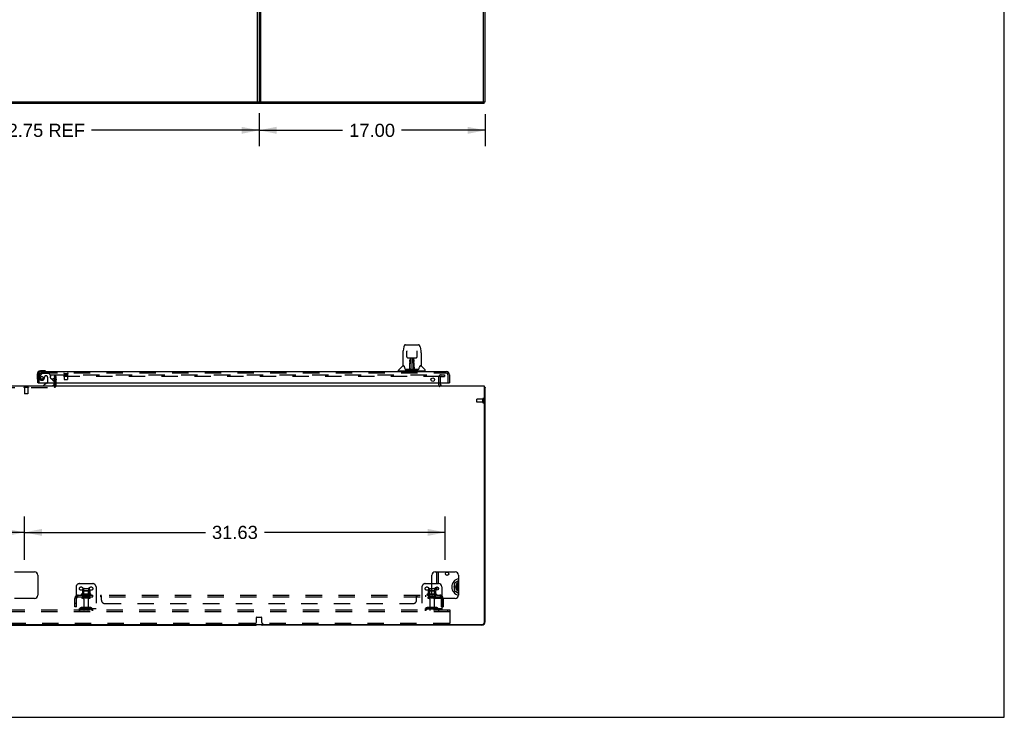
# Model space of a CAD drawing. Header units: inches. Extents: x 0 to 224, y 0 to 145.
# Tile 11 of 13: x 150 to 224, y 0 to 52. Entities that reach past the tile are written whole.
import ezdxf

# ---------------------------------------------------------------- set-up
doc = ezdxf.new("R2010")
doc.units = ezdxf.units.IN
doc.header["$LTSCALE"] = 12.302632
doc.header["$MEASUREMENT"] = 0
doc.linetypes.add('HIDDEN', pattern=[0.2, 0.1, -0.1])
doc.layers.get('0').update_dxf_attribs({"linetype": 'CONTINUOUS'})
for name, color, linetype in [('DEFAULT_2', 8, 'HIDDEN'), ('DIMENSIONS', 7, 'CONTINUOUS'), ('MAIN_DOOR_ASSEMBLY', 7, 'CONTINUOUS'), ('SUBPANELS', 7, 'CONTINUOUS')]:
    doc.layers.add(name, color=color, linetype=linetype)
doc.styles.get("Standard").update_dxf_attribs({"font": 'arial.ttf'})
doc.dimstyles.new('DIMSTYLE_1', dxfattribs={"dimtxt": 0.986842, "dimasz": 1.315789, "dimexe": 0.09, "dimexo": 0.07, "dimgap": 0.0375, "dimtad": 0, "dimtih": 1, "dimtoh": 1, "dimzin": 4, "dimdsep": 46, "dimtxsty": 'Standard', "dimblk": '_FILLED', "dimblk1": '_FILLED', "dimblk2": '_FILLED', "dimcen": 0.09, "dimadec": 3, "dimazin": 1, "dimtfac": 1, "dimtdec": 3, "dimtofl": 0, "dimtmove": 0, "dimatfit": 3, "dimldrblk": '_FILLED', "dimfxl": 0, "dimtolj": 1, "dimtzin": 4, "dimarcsym": 0})

# ---------------------------------------------------------------- blocks, each defined once
blk = doc.blocks.new('_FILLED')
at = {"color": 0, "linetype": 'ByBlock'}
blk.add_solid([(0, 0), (-1, 0.2), (-1, -0.2)], dxfattribs=at)
blk = doc.blocks.new('*D10')
at = {"layer": 'DIMENSIONS', "color": 2, "linetype": 'Continuous'}
for p, q in [((180.653, 55.922), (180.653, 63.711)), ((180.653, 62.527), (177.921, 62.527)), ((184.528, 62.527), (187.16, 62.527))]:
    blk.add_line(p, q, dxfattribs=at)
at = {"layer": 'DIMENSIONS', "color": 2, "linetype": 'Continuous', "xscale": 1.3157894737, "yscale": 1.3157894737, "zscale": 1.3157894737}
blk.add_blockref('_FILLED', (180.653, 62.527), dxfattribs=at)
at = {"layer": 'DIMENSIONS', "color": 2, "linetype": 'Continuous', "xscale": 1.3157894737, "yscale": 1.3157894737, "zscale": 1.3157894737, "rotation": 180}
blk.add_blockref('_FILLED', (184.528, 62.527), dxfattribs=at)
at = {"layer": 'DIMENSIONS', "color": 2, "linetype": 'Continuous', "insert": (177.427, 63.02), "char_height": 0.9868, "width": 2.68172, "attachment_point": 3, "line_spacing_factor": 0.9}
blk.add_mtext('3.88\\PI.D.', dxfattribs=at)
blk = doc.blocks.new('*D13')
at = {"layer": 'DIMENSIONS', "color": 2, "linetype": 'Continuous'}
for p, q in [((167.653, 45.393), (167.653, 42.93)), ((184.653, 45.33), (184.653, 42.93)), ((167.653, 44.115), (173.936, 44.115)), ((184.653, 44.115), (178.371, 44.115))]:
    blk.add_line(p, q, dxfattribs=at)
at = {"layer": 'DIMENSIONS', "color": 2, "linetype": 'Continuous', "xscale": 1.3157894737, "yscale": 1.3157894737, "zscale": 1.3157894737, "rotation": 180}
blk.add_blockref('_FILLED', (167.653, 44.115), dxfattribs=at)
at = {"layer": 'DIMENSIONS', "color": 2, "linetype": 'Continuous', "xscale": 1.3157894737, "yscale": 1.3157894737, "zscale": 1.3157894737}
blk.add_blockref('_FILLED', (184.653, 44.115), dxfattribs=at)
at = {"layer": 'DIMENSIONS', "color": 2, "linetype": 'Continuous', "insert": (176.153, 44.608), "char_height": 0.9868, "width": 3.44844, "attachment_point": 2, "line_spacing_factor": 0.9}
blk.add_mtext('17.00', dxfattribs=at)
blk = doc.blocks.new('*D14')
at = {"layer": 'DIMENSIONS', "color": 2, "linetype": 'Continuous'}
for p, q in [((134.903, 45.393), (134.903, 42.93)), ((167.653, 45.393), (167.653, 42.93)), ((134.903, 44.115), (147.494, 44.115)), ((167.653, 44.115), (155.063, 44.115))]:
    blk.add_line(p, q, dxfattribs=at)
at = {"layer": 'DIMENSIONS', "color": 2, "linetype": 'Continuous', "xscale": 1.3157894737, "yscale": 1.3157894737, "zscale": 1.3157894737, "rotation": 180}
blk.add_blockref('_FILLED', (134.903, 44.115), dxfattribs=at)
at = {"layer": 'DIMENSIONS', "color": 2, "linetype": 'Continuous', "xscale": 1.3157894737, "yscale": 1.3157894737, "zscale": 1.3157894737}
blk.add_blockref('_FILLED', (167.653, 44.115), dxfattribs=at)
at = {"layer": 'DIMENSIONS', "color": 2, "linetype": 'Continuous', "insert": (151.278, 44.608), "char_height": 0.9868, "width": 6.58139, "attachment_point": 2, "line_spacing_factor": 0.9}
blk.add_mtext('32.75 REF', dxfattribs=at)
blk = doc.blocks.new('*D22')
at = {"layer": 'DIMENSIONS', "color": 2, "linetype": 'Continuous'}
for p, q in [((119.778, 11.844), (119.778, 15.08)), ((150.028, 11.844), (150.028, 15.08)), ((119.778, 13.896), (132.686, 13.896)), ((150.028, 13.896), (137.121, 13.896))]:
    blk.add_line(p, q, dxfattribs=at)
at = {"layer": 'DIMENSIONS', "color": 2, "linetype": 'Continuous', "xscale": 1.3157894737, "yscale": 1.3157894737, "zscale": 1.3157894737, "rotation": 180}
blk.add_blockref('_FILLED', (119.778, 13.896), dxfattribs=at)
at = {"layer": 'DIMENSIONS', "color": 2, "linetype": 'Continuous', "xscale": 1.3157894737, "yscale": 1.3157894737, "zscale": 1.3157894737}
blk.add_blockref('_FILLED', (150.028, 13.896), dxfattribs=at)
at = {"layer": 'DIMENSIONS', "color": 2, "linetype": 'Continuous', "insert": (134.903, 14.39), "char_height": 0.9868, "width": 3.44844, "attachment_point": 2, "line_spacing_factor": 0.9}
blk.add_mtext('30.25', dxfattribs=at)
blk = doc.blocks.new('*D23')
at = {"layer": 'DIMENSIONS', "color": 2, "linetype": 'Continuous'}
for p, q in [((150.028, 11.844), (150.028, 15.08)), ((181.653, 11.844), (181.653, 15.08)), ((150.028, 13.896), (163.623, 13.896)), ((181.653, 13.896), (168.059, 13.896))]:
    blk.add_line(p, q, dxfattribs=at)
at = {"layer": 'DIMENSIONS', "color": 2, "linetype": 'Continuous', "xscale": 1.3157894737, "yscale": 1.3157894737, "zscale": 1.3157894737, "rotation": 180}
blk.add_blockref('_FILLED', (150.028, 13.896), dxfattribs=at)
at = {"layer": 'DIMENSIONS', "color": 2, "linetype": 'Continuous', "xscale": 1.3157894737, "yscale": 1.3157894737, "zscale": 1.3157894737}
blk.add_blockref('_FILLED', (181.653, 13.896), dxfattribs=at)
at = {"layer": 'DIMENSIONS', "color": 2, "linetype": 'Continuous', "insert": (165.841, 14.39), "char_height": 0.9868, "width": 3.44844, "attachment_point": 2, "line_spacing_factor": 0.9}
blk.add_mtext('31.63', dxfattribs=at)

msp = doc.modelspace()

# ---------------------------------------------------------------- hatches: boundary and pattern name
at = {"linetype": 'Continuous'}
h = msp.add_hatch(dxfattribs=at)
h.set_pattern_fill('DEFAULT__3', color=2, scale=179001.843809, angle=245, style=0, pattern_type=0)
h.set_pattern_definition([(245, (0, 0), (162230, -75650), [])])
edge = h.paths.add_edge_path()
edge.add_line((184.528, 46.251), (184.528, 118.001))
edge.add_line((184.653, 118.001), (184.528, 118.001))
edge.add_line((184.653, 46.251), (184.653, 118.001))
edge.add_line((184.653, 46.251), (184.528, 46.251))
h = msp.add_hatch(dxfattribs=at)
h.set_pattern_fill('DEFAULT__1', color=2, scale=838700.086663, angle=5, style=0, pattern_type=0)
h.set_pattern_definition([(5, (0, 0), (-73100, 835500), [])])
edge = h.paths.add_edge_path()
edge.add_line((184.591, 46.251), (85.216, 46.251))
edge.add_line((184.591, 46.126), (184.591, 46.251))
edge.add_line((184.591, 46.126), (85.216, 46.126))
edge.add_line((85.216, 46.126), (85.216, 46.251))

# ---------------------------------------------------------------- linework, layer by layer
at = {"color": 7, "linetype": 'Continuous'}
for p, q in [((223.684, 0), (223.684, 144.737)), ((184.528, 46.251), (184.528, 118.001)), ((184.653, 46.251), (184.653, 118.001)), ((167.653, 53.876), (167.653, 46.251)), ((167.778, 46.251), (167.778, 53.876)), ((85.153, 46.251), (184.653, 46.251)), ((184.591, 46.126), (85.216, 46.126)), ((184.591, 46.126), (184.591, 46.251)), ((85.216, 24.923), (184.591, 24.923)), ((181.278, 25.127), (181.278, 25.048)), ((184.591, 24.923), (184.591, 7.11)), ((184.653, 24.798), (184.591, 24.798)), ((184.653, 7.173), (184.653, 24.798)), ((149.278, 10.923), (150.778, 10.923)), ((151.028, 10.673), (151.028, 9.173)), ((180.653, 9.173), (180.653, 10.673)), ((180.903, 10.923), (182.403, 10.923)), ((181.132, 10.923), (181.132, 10.048)), ((182.653, 10.673), (182.653, 9.173)), ((180.653, 10.048), (181.153, 10.048)), ((181.132, 9.747), (181.132, 9.599)), ((181.403, 9.798), (181.403, 8.923)), ((182.653, 10.26), (182.315, 10.064)), ((182.352, 10.043), (182.315, 10.064)), ((182.315, 10.064), (182.315, 9.529)), ((182.491, 9.903), (182.484, 9.903)), ((182.484, 9.693), (182.491, 9.693)), ((150.778, 8.923), (149.278, 8.923)), ((182.403, 8.923), (180.903, 8.923)), ((182.352, 9.55), (182.315, 9.529)), ((182.315, 9.529), (182.653, 9.334)), ((85.278, 6.985), (184.466, 6.985)), ((135.153, 6.923), (167.403, 6.923)), ((184.403, 6.923), (167.903, 6.923)), ((0, 0), (223.684, 0))]:
    msp.add_line(p, q, dxfattribs=at)
at = {"color": 3, "linetype": 'Continuous'}
for p, q in [((167.528, 46.251), (167.528, 53.876)), ((181.028, 10.048), (181.028, 10.923)), ((181.028, 9.545), (181.028, 9.801))]:
    msp.add_line(p, q, dxfattribs=at)
at = {"color": 7, "linetype": 'Continuous'}
for points in [[(184.593, 24.836), (184.595, 24.834), (184.597, 24.832), (184.6, 24.83), (184.603, 24.828), (184.607, 24.826), (184.61, 24.824), (184.614, 24.823), (184.618, 24.821), (184.622, 24.82)], [(184.622, 24.82), (184.629, 24.817), (184.633, 24.816), (184.636, 24.815), (184.639, 24.813), (184.642, 24.812), (184.644, 24.811), (184.646, 24.809), (184.648, 24.808), (184.65, 24.806), (184.651, 24.805), (184.652, 24.803), (184.653, 24.801), (184.653, 24.8), (184.653, 24.798)]]:
    msp.add_lwpolyline(points, dxfattribs=at)
for centre, radius in [((181.789, 10.787), 0.125), ((181.028, 9.673), 0.128)]:
    msp.add_circle(centre, radius, dxfattribs=at)
for centre, radius, start, end in [((181.403, 25.048), 0.125, 180, 270), ((184.403, 24.673), 0.25, 40.76087, 41.39316), ((150.778, 10.673), 0.25, 0, 90), ((180.903, 10.673), 0.25, 90, 180), ((182.778, 9.798), 0.633, 101.39419, 258.60581), ((182.403, 10.673), 0.25, 0, 90), ((181.153, 9.798), 0.25, 0, 90), ((182.778, 9.798), 0.474, 167.94325, 192.05675), ((182.778, 9.798), 0.353, 110.77749, 249.22254), ((182.778, 9.798), 0.474, 107.34242, 132.65758), ((182.778, 9.798), 0.313, 113.57244, 246.42746), ((182.778, 9.798), 0.3, 114.62485, 245.37515), ((182.491, 9.913), 0.01, 270, 338.22469), ((182.491, 9.683), 0.01, 25.56557, 90), ((182.778, 9.798), 0.231, 122.7648, 237.2352), ((150.778, 9.173), 0.25, 270, 360), ((180.903, 9.173), 0.25, 180, 270), ((181.789, 8.808), 0.125, 66.54302, 113.45698), ((182.403, 9.173), 0.25, 270, 360), ((182.778, 9.798), 0.474, 228.57513, 251.42487), ((167.403, 7.173), 0.25, 270, 311.40456), ((167.903, 7.173), 0.25, 228.59541, 270), ((184.403, 7.173), 0.25, 270, 360), ((184.466, 7.11), 0.125, 270, 360)]:
    msp.add_arc(centre, radius, start, end, dxfattribs=at)
at = {"layer": 'DEFAULT_2', "color": 8, "linetype": 'HIDDEN'}
for p, q in [((151.028, 46.251), (151.028, 46.126)), ((180.653, 46.251), (180.653, 46.126)), ((182.653, 46.251), (182.653, 46.126)), ((151.966, 25.735), (181.247, 25.735)), ((151.966, 25.735), (151.966, 25.61)), ((181.247, 25.61), (151.966, 25.61)), ((152.299, 24.952), (152.299, 25.56)), ((152.403, 24.952), (152.403, 25.56)), ((181.153, 25.548), (181.153, 25.048)), ((181.275, 25.735), (181.591, 25.735)), ((181.275, 25.61), (181.591, 25.61)), ((181.278, 25.548), (181.278, 25.127)), ((181.591, 25.735), (181.591, 25.61)), ((148.057, 24.902), (152.249, 24.902)), ((148.057, 24.798), (152.249, 24.798)), ((150.322, 24.802), (149.985, 24.802)), ((149.985, 24.802), (149.985, 24.784)), ((150.322, 24.784), (149.985, 24.784)), ((150.029, 24.784), (150.029, 24.312)), ((150.277, 24.784), (150.277, 24.312)), ((150.322, 24.802), (150.322, 24.784)), ((150.277, 24.312), (150.029, 24.312)), ((150.039, 24.302), (150.029, 24.312)), ((150.267, 24.302), (150.039, 24.302)), ((150.267, 24.302), (150.277, 24.312)), ((184.028, 23.684), (184.028, 23.912)), ((184.485, 23.922), (184.038, 23.922)), ((184.485, 23.656), (184.485, 23.94)), ((184.528, 23.656), (184.528, 23.94)), ((184.485, 23.674), (184.038, 23.674)), ((153.903, 9.798), (153.903, 8.048)), ((154.153, 10.048), (155.153, 10.048)), ((154.47, 9.643), (154.47, 9.048)), ((154.5, 9.673), (154.806, 9.673)), ((154.836, 9.643), (154.836, 9.048)), ((155.403, 9.798), (155.403, 8.048)), ((179.903, 9.798), (179.903, 8.048)), ((180.153, 10.048), (180.653, 10.048)), ((180.47, 9.643), (180.47, 9.048)), ((180.5, 9.673), (180.806, 9.673)), ((180.836, 9.643), (180.836, 9.048)), ((155.009, 9.243), (154.298, 9.243)), ((154.988, 9.173), (154.319, 9.173)), ((154.376, 9.498), (154.376, 9.271)), ((154.918, 9.048), (154.389, 9.048)), ((154.918, 8.942), (154.389, 8.942)), ((154.909, 9.509), (154.398, 9.509)), ((154.47, 9.489), (154.45, 9.509)), ((154.47, 9.193), (154.45, 9.173)), ((154.837, 9.489), (154.47, 9.489)), ((154.47, 9.193), (154.47, 9.489)), ((154.837, 9.193), (154.47, 9.193)), ((154.837, 9.489), (154.857, 9.509)), ((154.837, 9.193), (154.837, 9.489)), ((154.837, 9.193), (154.857, 9.173)), ((154.931, 9.498), (154.931, 9.271)), ((181.009, 9.243), (180.298, 9.243)), ((180.988, 9.173), (180.319, 9.173)), ((180.376, 9.498), (180.376, 9.271)), ((180.918, 9.048), (180.389, 9.048)), ((180.918, 8.942), (180.389, 8.942)), ((180.909, 9.509), (180.398, 9.509)), ((180.47, 9.489), (180.45, 9.509)), ((180.47, 9.193), (180.45, 9.173)), ((180.837, 9.489), (180.47, 9.489)), ((180.47, 9.193), (180.47, 9.489)), ((180.837, 9.193), (180.47, 9.193)), ((180.837, 9.489), (180.857, 9.509)), ((180.837, 9.193), (180.837, 9.489)), ((180.837, 9.193), (180.857, 9.173)), ((180.931, 9.498), (180.931, 9.271)), ((181.403, 8.923), (181.403, 8.048)), ((155.403, 8.152), (153.903, 8.152)), ((154.246, 8.22), (154.178, 8.171)), ((154.994, 8.242), (154.313, 8.242)), ((154.478, 8.242), (154.478, 8.138)), ((154.487, 8.879), (154.487, 8.078)), ((154.819, 8.879), (154.819, 8.078)), ((154.828, 8.242), (154.828, 8.138)), ((155.061, 8.22), (155.128, 8.171)), ((181.403, 8.152), (179.903, 8.152)), ((180.246, 8.22), (180.178, 8.171)), ((180.994, 8.242), (180.313, 8.242)), ((180.478, 8.242), (180.478, 8.138)), ((180.487, 8.879), (180.487, 8.078)), ((180.819, 8.879), (180.819, 8.078)), ((180.828, 8.242), (180.828, 8.138)), ((181.061, 8.22), (181.128, 8.171)), ((182.028, 8.048), (86.903, 8.048)), ((182.028, 7.923), (86.903, 7.923)), ((154.307, 8.136), (154.239, 8.087)), ((154.994, 8.138), (154.313, 8.138)), ((155, 8.136), (155.068, 8.087)), ((167.466, 7.173), (167.466, 7.504)), ((167.486, 7.524), (167.821, 7.524)), ((167.841, 7.504), (167.841, 7.173)), ((180.307, 8.136), (180.239, 8.087)), ((180.994, 8.138), (180.313, 8.138)), ((181, 8.136), (181.068, 8.087)), ((181.858, 7.923), (181.858, 8.048)), ((182.028, 7.923), (182.028, 8.048)), ((182.028, 7.11), (182.028, 7.923)), ((167.341, 7.048), (135.216, 7.048)), ((181.966, 7.048), (167.966, 7.048))]:
    msp.add_line(p, q, dxfattribs=at)
for centre in [(154.278, 9.673), (155.028, 9.673), (180.278, 9.673)]:
    msp.add_circle(centre, 0.128, dxfattribs=at)
for centre, radius, start, end in [((152.249, 25.56), 0.154, 0, 90), ((152.249, 25.56), 0.05, 0, 90), ((181.341, 25.548), 0.188, 90, 180), ((181.341, 25.548), 0.0625, 90, 180), ((152.249, 24.952), 0.154, 270, 360), ((152.249, 24.952), 0.05, 270, 360), ((181.403, 25.048), 0.25, 180, 229.23913), ((184.038, 23.912), 0.01, 90, 180), ((184.507, 23.94), 0.0215, 360, 180), ((184.038, 23.684), 0.01, 180, 270), ((184.507, 23.656), 0.0215, 180, 0), ((154.153, 9.798), 0.25, 90, 180), ((154.5, 9.643), 0.03, 89.99999, 180), ((154.806, 9.643), 0.03, 0, 90.00001), ((155.153, 9.798), 0.25, 0, 90), ((180.153, 9.798), 0.25, 90, 180), ((180.5, 9.643), 0.03, 89.99999, 180), ((180.806, 9.643), 0.03, 0, 90.00001), ((154.319, 9.211), 0.0384, 124.44966, 270), ((154.653, 8.643), 0.698, 113.96793, 120.66313), ((154.389, 8.995), 0.053, 90, 270), ((154.366, 9.289), 0.01, 293.96793, 360), ((154.386, 9.498), 0.01, 95.19383, 180), ((154.398, 9.368), 0.141, 90, 95.20805), ((154.425, 8.879), 0.0625, 0, 90), ((154.882, 8.879), 0.0625, 90, 180), ((154.909, 9.368), 0.141, 84.79195, 90), ((154.918, 8.995), 0.053, 270, 90), ((154.921, 9.498), 0.01, 0, 84.80617), ((154.941, 9.289), 0.01, 180, 246.03207), ((154.653, 8.643), 0.698, 59.33687, 66.03207), ((154.988, 9.211), 0.0384, 270, 55.55034), ((180.319, 9.211), 0.0384, 124.44966, 270), ((180.653, 8.643), 0.698, 113.96793, 120.66313), ((180.389, 8.995), 0.053, 90, 270), ((180.366, 9.289), 0.01, 293.96793, 360), ((180.386, 9.498), 0.01, 95.19383, 180), ((180.398, 9.368), 0.141, 90, 95.20805), ((180.425, 8.879), 0.0625, 0, 90), ((180.882, 8.879), 0.0625, 90, 180), ((180.909, 9.368), 0.141, 84.79195, 90), ((180.918, 8.995), 0.053, 270, 90), ((180.921, 9.498), 0.01, 0, 84.80617), ((180.941, 9.289), 0.01, 180, 246.03207), ((180.653, 8.643), 0.698, 59.33687, 66.03207), ((180.988, 9.211), 0.0384, 270, 55.55034), ((154.118, 8.256), 0.104, 270, 305.75389), ((154.313, 8.128), 0.114, 90, 125.75389), ((154.994, 8.128), 0.114, 54.24611, 90), ((155.189, 8.256), 0.104, 234.24611, 270), ((180.118, 8.256), 0.104, 270, 305.75389), ((180.313, 8.128), 0.114, 90, 125.75389), ((180.994, 8.128), 0.114, 54.24611, 90), ((181.189, 8.256), 0.104, 234.24611, 270), ((154.118, 8.256), 0.208, 270, 305.75389), ((154.313, 8.128), 0.01, 90, 125.75389), ((154.517, 8.078), 0.03, 180, 270), ((154.789, 8.078), 0.03, 270, 360), ((154.994, 8.128), 0.01, 54.24611, 90), ((155.189, 8.256), 0.208, 234.24611, 270), ((167.486, 7.504), 0.02, 90, 180), ((167.821, 7.504), 0.02, 0, 90), ((180.118, 8.256), 0.208, 270, 305.75389), ((180.313, 8.128), 0.01, 90, 125.75389), ((180.517, 8.078), 0.03, 180, 270), ((180.789, 8.078), 0.03, 270, 360), ((180.994, 8.128), 0.01, 54.24611, 90), ((181.189, 8.256), 0.208, 234.24611, 270), ((167.341, 7.173), 0.125, 270, 360), ((167.966, 7.173), 0.125, 180, 270), ((181.966, 7.11), 0.0625, 270, 360)]:
    msp.add_arc(centre, radius, start, end, dxfattribs=at)
at = {"layer": 'MAIN_DOOR_ASSEMBLY', "color": 7, "linetype": 'Continuous'}
for p, q in [((178.464, 27.393), (178.464, 26.43)), ((178.464, 27.393), (178.464, 27.393)), ((178.545, 27.842), (178.48, 27.537)), ((178.669, 27.997), (179.638, 27.997)), ((178.765, 27.532), (178.766, 27.528)), ((178.766, 27.528), (178.766, 27.524)), ((178.766, 27.524), (178.766, 27.518)), ((178.766, 27.518), (178.766, 27.508)), ((178.773, 27.09), (178.766, 27.508)), ((179.533, 27.09), (179.541, 27.509)), ((179.541, 27.519), (179.541, 27.524)), ((179.541, 27.509), (179.541, 27.519)), ((179.762, 27.842), (179.827, 27.537)), ((179.842, 27.393), (179.842, 26.43)), ((178.854, 27.012), (178.914, 27.012)), ((178.955, 27.013), (179.352, 27.013)), ((179.003, 26.843), (179.003, 26.873)), ((179.003, 26.809), (179.003, 26.843)), ((179.003, 26.772), (179.003, 26.809)), ((179.003, 26.734), (179.003, 26.772)), ((179.01, 26.659), (179.011, 26.734)), ((179.014, 27.013), (179.011, 26.659)), ((179.011, 26.879), (179.011, 26.848)), ((179.011, 26.848), (179.011, 26.812)), ((179.011, 26.812), (179.011, 26.774)), ((179.011, 26.774), (179.011, 26.734)), ((179.011, 26.659), (179.011, 26.638)), ((179.027, 26.776), (179.012, 26.776)), ((179.012, 26.77), (179.026, 26.77)), ((179.016, 26.154), (179.031, 27.013)), ((179.039, 27.013), (179.039, 27.008)), ((179.039, 27.008), (179.039, 26.96)), ((179.153, 27.013), (179.153, 26.142)), ((179.268, 26.96), (179.267, 27.013)), ((179.291, 26.154), (179.276, 27.013)), ((179.295, 26.776), (179.28, 26.776)), ((179.28, 26.77), (179.295, 26.77)), ((179.296, 26.659), (179.293, 27.013)), ((179.296, 26.793), (179.296, 26.83)), ((179.296, 26.754), (179.296, 26.793)), ((179.297, 26.659), (179.296, 26.754)), ((179.296, 26.638), (179.296, 26.659)), ((179.297, 26.639), (179.297, 26.649)), ((179.303, 26.873), (179.303, 26.843)), ((179.303, 26.843), (179.303, 26.809)), ((179.303, 26.809), (179.304, 26.772)), ((179.304, 26.772), (179.304, 26.734)), ((179.393, 27.012), (179.453, 27.012)), ((151.488, 26.041), (151.231, 26.041)), ((151.275, 25.981), (151.231, 25.981)), ((151.526, 26.038), (151.488, 26.041)), ((151.623, 25.994), (151.623, 25.994)), ((178.149, 26.028), (178.149, 26.083)), ((180.149, 26.02), (178.157, 26.02)), ((178.456, 26.405), (178.161, 26.11)), ((178.209, 26.02), (178.209, 25.981)), ((178.533, 26.422), (178.472, 26.422)), ((178.477, 26.414), (178.539, 26.414)), ((178.536, 26.418), (178.536, 26.418)), ((179.001, 26.146), (178.668, 26.146)), ((178.689, 26.138), (179.618, 26.138)), ((178.999, 26.166), (179.002, 26.487)), ((179.002, 26.146), (179.001, 26.146)), ((179.009, 26.461), (179.002, 26.461)), ((179.003, 26.142), (179.002, 26.143)), ((179.005, 26.148), (179.005, 26.146)), ((179.007, 26.166), (179.009, 26.461)), ((179.009, 26.178), (179.01, 26.207)), ((179.009, 26.178), (179.01, 26.154)), ((179.009, 26.168), (179.009, 26.178)), ((179.009, 26.161), (179.009, 26.168)), ((179.009, 26.159), (179.009, 26.161)), ((179.009, 26.158), (179.009, 26.159)), ((179.009, 26.157), (179.009, 26.158)), ((179.009, 26.156), (179.009, 26.157)), ((179.01, 26.207), (179.012, 26.299)), ((179.011, 26.638), (179.011, 26.63)), ((179.011, 26.63), (179.012, 26.63)), ((179.012, 26.63), (179.012, 26.554)), ((179.012, 26.554), (179.012, 26.554)), ((179.012, 26.542), (179.012, 26.554)), ((179.014, 26.546), (179.012, 26.546)), ((179.012, 26.544), (179.02, 26.544)), ((179.012, 26.538), (179.012, 26.542)), ((179.012, 26.536), (179.012, 26.538)), ((179.012, 26.535), (179.012, 26.536)), ((179.012, 26.536), (179.012, 26.536)), ((179.012, 26.535), (179.012, 26.535)), ((179.012, 26.299), (179.012, 26.534)), ((179.015, 26.143), (179.019, 26.14)), ((179.026, 26.221), (179.017, 26.221)), ((179.019, 26.146), (179.018, 26.146)), ((179.026, 26.221), (179.024, 26.145)), ((179.024, 26.145), (179.153, 26.142)), ((179.282, 26.145), (179.153, 26.142)), ((179.29, 26.221), (179.281, 26.221)), ((179.282, 26.145), (179.281, 26.221)), ((179.287, 26.544), (179.295, 26.544)), ((179.289, 26.146), (179.287, 26.146)), ((179.295, 26.546), (179.293, 26.546)), ((179.295, 26.63), (179.295, 26.554)), ((179.295, 26.554), (179.295, 26.552)), ((179.295, 26.552), (179.295, 26.54)), ((179.295, 26.54), (179.295, 26.537)), ((179.295, 26.537), (179.295, 26.536)), ((179.295, 26.299), (179.295, 26.534)), ((179.295, 26.299), (179.297, 26.207)), ((179.296, 26.63), (179.296, 26.638)), ((179.297, 26.611), (179.297, 26.639)), ((179.297, 26.207), (179.297, 26.18)), ((179.297, 26.18), (179.298, 26.167)), ((179.297, 26.154), (179.297, 26.178)), ((179.297, 26.154), (179.297, 26.152)), ((179.298, 26.167), (179.298, 26.165)), ((179.298, 26.165), (179.298, 26.162)), ((179.298, 26.162), (179.298, 26.16)), ((179.298, 26.16), (179.298, 26.158)), ((179.298, 26.158), (179.298, 26.157)), ((179.298, 26.157), (179.298, 26.156)), ((179.298, 26.156), (179.298, 26.155)), ((179.301, 26.148), (179.302, 26.147)), ((179.301, 26.146), (179.301, 26.148)), ((179.303, 26.141), (179.304, 26.142)), ((179.639, 26.146), (179.306, 26.146)), ((179.766, 26.411), (179.77, 26.418)), ((179.768, 26.414), (179.83, 26.414)), ((179.77, 26.418), (179.77, 26.418)), ((179.834, 26.422), (179.774, 26.422)), ((179.774, 26.422), (179.774, 26.422)), ((179.851, 26.405), (180.146, 26.11)), ((180.098, 26.02), (180.098, 25.981)), ((180.157, 26.028), (180.157, 26.083)), ((150.968, 25.778), (150.968, 25.521)), ((150.968, 25.521), (150.971, 25.484)), ((151.013, 25.393), (151.014, 25.389)), ((151.014, 25.389), (151.015, 25.388)), ((152.147, 25.354), (152.228, 25.273)), ((151.048, 25.127), (151.028, 25.127)), ((151.709, 25.1), (151.47, 24.962)), ((151.47, 24.923), (151.47, 24.962)), ((152.257, 25.127), (152.257, 25.08)), ((181.946, 25.127), (181.966, 25.127))]:
    msp.add_line(p, q, dxfattribs=at)
at = {"layer": 'MAIN_DOOR_ASSEMBLY', "color": 3, "linetype": 'Continuous'}
for p, q in [((151.275, 25.981), (181.719, 25.981)), ((151.028, 25.127), (151.028, 25.734)), ((181.966, 25.734), (181.966, 25.127)), ((151.048, 25.127), (181.946, 25.127))]:
    msp.add_line(p, q, dxfattribs=at)
at = {"layer": 'MAIN_DOOR_ASSEMBLY', "color": 8, "linetype": 'HIDDEN'}
for p, q in [((151.132, 25.127), (151.132, 25.734)), ((151.308, 25.822), (151.207, 25.678)), ((151.275, 25.877), (181.719, 25.877)), ((151.373, 25.856), (151.824, 25.856)), ((151.66, 25.664), (151.627, 25.664)), ((151.758, 25.566), (151.758, 25.186)), ((151.95, 25.73), (151.824, 25.856)), ((151.95, 25.73), (151.95, 25.551)), ((152.009, 25.492), (152.147, 25.354)), ((152.257, 25.202), (152.257, 25.127)), ((152.99, 25.834), (153.274, 25.834)), ((153.008, 25.834), (153.008, 25.387)), ((153.018, 25.377), (153.246, 25.377)), ((153.256, 25.834), (153.256, 25.387)), ((181.862, 25.127), (181.862, 25.734))]:
    msp.add_line(p, q, dxfattribs=at)
at = {"layer": 'MAIN_DOOR_ASSEMBLY', "color": 7, "linetype": 'Continuous'}
for points in [[(178.48, 27.537), (178.474, 27.506), (178.468, 27.466), (178.465, 27.426), (178.464, 27.393)], [(178.669, 27.997), (178.665, 27.997), (178.652, 27.995), (178.639, 27.992), (178.627, 27.986), (178.615, 27.98), (178.605, 27.972), (178.596, 27.963), (178.588, 27.953), (178.581, 27.943), (178.574, 27.931), (178.568, 27.919), (178.563, 27.905), (178.557, 27.89), (178.552, 27.874), (178.548, 27.855), (178.545, 27.842)], [(178.765, 27.536), (178.765, 27.536), (178.765, 27.536), (178.765, 27.535), (178.765, 27.535), (178.765, 27.533), (178.765, 27.532)], [(179.541, 27.524), (179.541, 27.529), (179.541, 27.531), (179.541, 27.532), (179.541, 27.534), (179.541, 27.535), (179.541, 27.535), (179.541, 27.536)], [(179.762, 27.842), (179.759, 27.855), (179.754, 27.874), (179.749, 27.891), (179.744, 27.906), (179.738, 27.919), (179.732, 27.932), (179.726, 27.943), (179.719, 27.954), (179.71, 27.963), (179.701, 27.972), (179.691, 27.98), (179.679, 27.987), (179.667, 27.992), (179.654, 27.995), (179.641, 27.997), (179.638, 27.997)], [(179.842, 27.393), (179.842, 27.427), (179.838, 27.467), (179.833, 27.507), (179.827, 27.537)], [(178.773, 27.09), (178.774, 27.083), (178.776, 27.072), (178.779, 27.062), (178.784, 27.052), (178.79, 27.043), (178.798, 27.034), (178.807, 27.027), (178.816, 27.021), (178.827, 27.017), (178.837, 27.014), (178.848, 27.012), (178.853, 27.012)], [(178.914, 27.012), (178.923, 27.012), (178.934, 27.013), (178.946, 27.013), (178.955, 27.013)], [(179.011, 26.879), (179.011, 26.877), (179.01, 26.876), (179.009, 26.875), (179.008, 26.874), (179.006, 26.873), (179.003, 26.873)], [(179.296, 26.83), (179.295, 26.864), (179.295, 26.879)], [(179.352, 27.013), (179.361, 27.013), (179.372, 27.013), (179.384, 27.012), (179.392, 27.012)], [(179.454, 27.012), (179.46, 27.013), (179.471, 27.014), (179.482, 27.017), (179.492, 27.022), (179.501, 27.028), (179.51, 27.035), (179.517, 27.044), (179.523, 27.053), (179.528, 27.063), (179.531, 27.074), (179.533, 27.085), (179.533, 27.09)], [(151.623, 25.994), (151.622, 25.995), (151.62, 25.995), (151.617, 25.996)], [(178.533, 26.422), (178.532, 26.422), (178.532, 26.422), (178.533, 26.422)], [(178.533, 26.422), (178.533, 26.421), (178.534, 26.421), (178.535, 26.42), (178.535, 26.419)], [(178.535, 26.419), (178.535, 26.42), (178.534, 26.421), (178.534, 26.421), (178.534, 26.422), (178.534, 26.422)], [(178.542, 26.414), (178.54, 26.415), (178.538, 26.416), (178.537, 26.417), (178.536, 26.418), (178.535, 26.419)], [(178.535, 26.419), (178.536, 26.419), (178.536, 26.418)], [(178.536, 26.418), (178.54, 26.411), (178.554, 26.383), (178.569, 26.347), (178.584, 26.305), (178.6, 26.257), (178.615, 26.21)], [(178.615, 26.21), (178.618, 26.201), (178.622, 26.188), (178.627, 26.178), (178.632, 26.169), (178.638, 26.162)], [(178.638, 26.162), (178.643, 26.156), (178.65, 26.151), (178.657, 26.148), (178.665, 26.146), (178.667, 26.146)], [(179.002, 26.143), (179.001, 26.143), (179.001, 26.143), (179, 26.143), (179, 26.142), (178.999, 26.142), (178.998, 26.141)], [(178.999, 26.146), (179.001, 26.146), (179.002, 26.147), (179.004, 26.148), (179.005, 26.15), (179.006, 26.152), (179.007, 26.154)], [(179.002, 26.487), (179.002, 26.513), (179.002, 26.538), (179.003, 26.562), (179.003, 26.585), (179.003, 26.606), (179.003, 26.626), (179.003, 26.643)], [(179.008, 26.154), (179.008, 26.152), (179.007, 26.15), (179.006, 26.149), (179.005, 26.147), (179.003, 26.146), (179.002, 26.146)], [(179.002, 26.146), (179.003, 26.147), (179.004, 26.147), (179.005, 26.148)], [(179.005, 26.148), (179.006, 26.149), (179.007, 26.15), (179.008, 26.151), (179.008, 26.152), (179.008, 26.152), (179.008, 26.153), (179.008, 26.153), (179.008, 26.153), (179.008, 26.153), (179.009, 26.154), (179.009, 26.154), (179.009, 26.154), (179.009, 26.154), (179.009, 26.155), (179.009, 26.155), (179.009, 26.155), (179.009, 26.156)], [(179.006, 26.147), (179.007, 26.149), (179.009, 26.15)], [(179.008, 26.15), (179.009, 26.15), (179.009, 26.148), (179.011, 26.147), (179.012, 26.145), (179.014, 26.144), (179.015, 26.143)], [(179.009, 26.15), (179.009, 26.152), (179.01, 26.154)], [(179.015, 26.147), (179.014, 26.147), (179.013, 26.148), (179.012, 26.148), (179.011, 26.149), (179.011, 26.15), (179.01, 26.15), (179.009, 26.151), (179.009, 26.152)], [(179.011, 26.638), (179.011, 26.638), (179.012, 26.634), (179.012, 26.63)], [(179.012, 26.535), (179.012, 26.535), (179.012, 26.535)], [(179.018, 26.146), (179.018, 26.146), (179.017, 26.146), (179.016, 26.146), (179.015, 26.147)], [(179.019, 26.14), (179.02, 26.139), (179.02, 26.138)], [(179.286, 26.138), (179.287, 26.139), (179.288, 26.14), (179.292, 26.143)], [(179.291, 26.146), (179.29, 26.146), (179.289, 26.146)], [(179.298, 26.152), (179.297, 26.151), (179.297, 26.15), (179.296, 26.149), (179.295, 26.148), (179.294, 26.147), (179.292, 26.147), (179.291, 26.146)], [(179.292, 26.143), (179.293, 26.144), (179.294, 26.145), (179.295, 26.146), (179.296, 26.147), (179.297, 26.148), (179.298, 26.149), (179.298, 26.15), (179.298, 26.15)], [(179.295, 26.63), (179.295, 26.634), (179.296, 26.638), (179.296, 26.638)], [(179.295, 26.536), (179.295, 26.535), (179.295, 26.535), (179.295, 26.535)], [(179.297, 26.515), (179.297, 26.541), (179.297, 26.566), (179.297, 26.589), (179.297, 26.611)], [(179.3, 26.166), (179.297, 26.488), (179.297, 26.515)], [(179.297, 26.152), (179.298, 26.15), (179.299, 26.149), (179.301, 26.147), (179.301, 26.147)], [(179.298, 26.155), (179.298, 26.155), (179.298, 26.155), (179.298, 26.155), (179.298, 26.154), (179.298, 26.154), (179.298, 26.154), (179.298, 26.153), (179.298, 26.153), (179.298, 26.153), (179.298, 26.152), (179.299, 26.152), (179.299, 26.151), (179.299, 26.15), (179.3, 26.149), (179.301, 26.148)], [(179.3, 26.154), (179.301, 26.152), (179.301, 26.15), (179.303, 26.149), (179.304, 26.147), (179.306, 26.146), (179.308, 26.146)], [(179.302, 26.147), (179.303, 26.147), (179.304, 26.146)], [(179.303, 26.141), (179.303, 26.14), (179.303, 26.14), (179.303, 26.14), (179.304, 26.14), (179.304, 26.14), (179.305, 26.14), (179.305, 26.14), (179.306, 26.14), (179.306, 26.14), (179.307, 26.14), (179.308, 26.141), (179.309, 26.141)], [(179.304, 26.643), (179.304, 26.626), (179.304, 26.606), (179.304, 26.585), (179.304, 26.562), (179.304, 26.538), (179.305, 26.513), (179.305, 26.487), (179.308, 26.166)], [(179.304, 26.146), (179.306, 26.146), (179.306, 26.146)], [(179.639, 26.146), (179.641, 26.146), (179.649, 26.148), (179.656, 26.151), (179.663, 26.156), (179.669, 26.162)], [(179.669, 26.162), (179.674, 26.169), (179.679, 26.178), (179.684, 26.188), (179.689, 26.201), (179.692, 26.21)], [(179.692, 26.21), (179.706, 26.256), (179.722, 26.303), (179.737, 26.346), (179.752, 26.382), (179.766, 26.411)], [(179.771, 26.419), (179.771, 26.418), (179.77, 26.417), (179.768, 26.416), (179.767, 26.415), (179.765, 26.414)], [(179.77, 26.418), (179.771, 26.419), (179.771, 26.419)], [(179.772, 26.422), (179.773, 26.422), (179.773, 26.421), (179.772, 26.421), (179.772, 26.42), (179.771, 26.419)], [(179.771, 26.419), (179.772, 26.42), (179.773, 26.421), (179.773, 26.421), (179.774, 26.422)], [(151.015, 25.388), (151.015, 25.386), (151.015, 25.386)]]:
    msp.add_lwpolyline(points, dxfattribs=at)
at = {"layer": 'MAIN_DOOR_ASSEMBLY', "color": 8, "linetype": 'HIDDEN'}
msp.add_circle((151.332, 25.514), 0.101, dxfattribs=at)
at = {"layer": 'MAIN_DOOR_ASSEMBLY', "color": 3, "linetype": 'Continuous'}
for centre in [(152.278, 25.377), (180.716, 25.377)]:
    msp.add_circle(centre, 0.133, dxfattribs=at)
at = {"layer": 'MAIN_DOOR_ASSEMBLY', "color": 7, "linetype": 'Continuous'}
for centre, radius, start, end in [((151.231, 25.778), 0.263, 90, 180), ((151.231, 25.778), 0.203, 90, 180), ((151.488, 25.791), 0.25, 59.11011, 90), ((151.608, 25.996), 0.015, 270, 353.62041), ((151.608, 25.993), 0.015, 6.37959, 59.11011), ((178.189, 26.083), 0.0394, 135, 180), ((178.157, 26.028), 0.00787, 180, 270), ((178.477, 26.384), 0.0295, 90, 135), ((178.472, 26.43), 0.00787, 180, 270), ((179.013, 26.146), 0.00787, 182, 258.86947), ((179.014, 26.537), 0.00886, 359, 89), ((179.025, 26.153), 0.00886, 179, 269), ((179.025, 26.153), 0.00886, 179.00263, 257.58155), ((179.282, 26.153), 0.00886, 271, 1), ((179.293, 26.537), 0.00886, 91, 181), ((179.293, 26.146), 0.00787, 281.13294, 358), ((179.83, 26.384), 0.0295, 45, 90), ((179.834, 26.43), 0.00787, 270, 360), ((180.118, 26.083), 0.0394, 0, 45), ((180.149, 26.028), 0.00787, 270, 360), ((151.218, 25.521), 0.25, 180, 210.88989), ((151.017, 25.401), 0.015, 210.88989, 263.62041), ((151.013, 25.401), 0.015, 276.37959, 360), ((152.157, 25.202), 0.1, 27.02681, 45), ((151.658, 25.186), 0.1, 300.09201, 323.45319), ((152.1, 25.08), 0.157, 270, 360)]:
    msp.add_arc(centre, radius, start, end, dxfattribs=at)
at = {"layer": 'MAIN_DOOR_ASSEMBLY', "color": 3, "linetype": 'Continuous'}
for centre, start, end in [((151.275, 25.734), 90, 180), ((181.719, 25.734), 0, 90)]:
    msp.add_arc(centre, 0.246, start, end, dxfattribs=at)
at = {"layer": 'MAIN_DOOR_ASSEMBLY', "color": 8, "linetype": 'HIDDEN'}
for centre, radius, start, end in [((151.275, 25.734), 0.142, 90, 180), ((151.332, 25.514), 0.187, 163.15611, 342.15176), ((151.523, 25.456), 0.386, 144.9, 163.15611), ((151.373, 25.777), 0.079, 90, 144.9), ((151.136, 25.577), 0.393, 342.07023, 358.3395), ((151.627, 25.566), 0.098, 90, 180), ((151.66, 25.566), 0.098, 0, 90), ((151.658, 25.186), 0.1, 323.45319, 360), ((151.989, 25.551), 0.039, 180, 248.39038), ((151.938, 25.422), 0.1, 45, 68.39038), ((152.157, 25.202), 0.1, 0, 27.02681), ((152.99, 25.855), 0.0215, 90, 270), ((153.018, 25.387), 0.01, 180, 270), ((153.246, 25.387), 0.01, 270, 360), ((153.274, 25.855), 0.0215, 270, 90), ((181.719, 25.734), 0.142, 0, 90)]:
    msp.add_arc(centre, radius, start, end, dxfattribs=at)
at = {"layer": 'SUBPANELS', "color": 8, "linetype": 'HIDDEN'}
for p, q in [((153.81, 8.298), (153.81, 8.936)), ((153.896, 9.119), (153.975, 9.022)), ((153.935, 9.173), (181.372, 9.173)), ((153.935, 9.048), (153.935, 9.173)), ((153.935, 9.108), (153.935, 9.104)), ((153.935, 9.048), (181.372, 9.048)), ((153.935, 8.298), (153.935, 8.936)), ((154.403, 9.173), (154.403, 9.048)), ((154.903, 9.173), (154.903, 9.048)), ((155.132, 9.173), (155.132, 9.048)), ((155.413, 9.173), (155.413, 9.048)), ((155.774, 9.048), (155.774, 9.173)), ((155.802, 9.132), (155.8, 9.136)), ((155.81, 8.798), (155.81, 9.119)), ((179.497, 8.798), (179.497, 9.119)), ((179.505, 9.023), (179.507, 9.023)), ((179.531, 9.048), (179.532, 9.048)), ((179.532, 9.048), (179.532, 9.173)), ((179.894, 9.173), (179.894, 9.048)), ((180.175, 9.173), (180.175, 9.048)), ((180.403, 9.173), (180.403, 9.048)), ((180.903, 9.173), (180.903, 9.048)), ((181.403, 9.11), (181.331, 9.022)), ((181.349, 9.044), (181.349, 9.044)), ((181.352, 9.047), (181.352, 9.048)), ((181.366, 9.081), (181.365, 9.079)), ((181.367, 9.084), (181.366, 9.082)), ((181.366, 9.082), (181.366, 9.081)), ((181.368, 9.087), (181.367, 9.085)), ((181.367, 9.085), (181.367, 9.084)), ((181.369, 9.09), (181.368, 9.088)), ((181.368, 9.088), (181.368, 9.087)), ((181.37, 9.094), (181.369, 9.093)), ((181.369, 9.093), (181.369, 9.091)), ((181.369, 9.091), (181.369, 9.09)), ((181.372, 9.048), (181.372, 9.173)), ((181.372, 9.108), (181.372, 9.108)), ((181.372, 8.298), (181.372, 8.936)), ((181.403, 9.128), (181.402, 9.129)), ((181.497, 8.923), (181.497, 8.298)), ((153.935, 8.548), (153.81, 8.548)), ((153.935, 8.298), (153.81, 8.298)), ((156.06, 8.548), (179.247, 8.548)), ((181.372, 8.548), (181.497, 8.548)), ((181.372, 8.298), (181.497, 8.298))]:
    msp.add_line(p, q, dxfattribs=at)
at = {"layer": 'SUBPANELS', "color": 7, "linetype": 'Continuous'}
msp.add_line((181.411, 9.119), (181.403, 9.11), dxfattribs=at)
at = {"layer": 'SUBPANELS', "color": 3, "linetype": 'Continuous'}
msp.add_line((181.497, 8.936), (181.497, 8.923), dxfattribs=at)
at = {"layer": 'SUBPANELS', "color": 8, "linetype": 'HIDDEN'}
for points in [[(153.896, 9.119), (153.898, 9.121), (153.9, 9.123), (153.902, 9.126), (153.904, 9.129), (153.906, 9.132), (153.908, 9.136), (153.91, 9.139), (153.911, 9.143)], [(153.911, 9.143), (153.914, 9.15), (153.916, 9.154), (153.917, 9.157), (153.919, 9.16), (153.921, 9.163), (153.922, 9.165), (153.924, 9.168), (153.926, 9.169), (153.928, 9.171), (153.93, 9.172), (153.932, 9.172), (153.933, 9.173), (153.935, 9.173)], [(153.958, 9.044), (153.958, 9.044), (153.958, 9.044), (153.957, 9.044), (153.957, 9.045), (153.957, 9.045), (153.957, 9.045), (153.956, 9.046), (153.956, 9.046), (153.956, 9.047), (153.955, 9.047), (153.955, 9.048), (153.955, 9.048), (153.955, 9.049), (153.954, 9.05), (153.954, 9.05), (153.954, 9.051), (153.953, 9.051), (153.953, 9.052), (153.953, 9.053), (153.952, 9.053), (153.952, 9.054), (153.952, 9.055), (153.951, 9.055), (153.951, 9.056), (153.95, 9.057), (153.95, 9.058), (153.95, 9.058), (153.949, 9.059), (153.949, 9.06), (153.949, 9.061), (153.948, 9.061), (153.948, 9.062), (153.948, 9.063), (153.947, 9.064), (153.947, 9.065), (153.947, 9.065), (153.946, 9.066), (153.946, 9.067), (153.946, 9.068), (153.945, 9.069), (153.945, 9.07), (153.945, 9.071), (153.944, 9.072), (153.944, 9.073), (153.943, 9.074), (153.943, 9.075), (153.943, 9.076), (153.942, 9.077), (153.942, 9.078), (153.942, 9.079), (153.941, 9.08), (153.941, 9.081), (153.941, 9.082), (153.94, 9.083), (153.94, 9.084), (153.94, 9.085), (153.939, 9.086), (153.939, 9.087), (153.939, 9.088), (153.938, 9.089), (153.938, 9.09), (153.938, 9.091), (153.938, 9.092), (153.937, 9.093), (153.937, 9.094), (153.937, 9.095), (153.937, 9.096), (153.936, 9.097), (153.936, 9.098), (153.936, 9.099), (153.936, 9.1), (153.936, 9.101), (153.935, 9.101), (153.935, 9.102), (153.935, 9.103), (153.935, 9.104), (153.935, 9.105), (153.935, 9.105), (153.935, 9.106), (153.935, 9.107), (153.935, 9.107), (153.935, 9.107), (153.935, 9.107)], [(153.962, 9.03), (153.958, 9.033), (153.956, 9.035), (153.954, 9.037), (153.952, 9.039), (153.949, 9.041), (153.947, 9.043), (153.945, 9.044), (153.942, 9.046), (153.94, 9.047), (153.938, 9.047), (153.936, 9.048), (153.935, 9.048)], [(153.955, 9.048), (153.955, 9.047), (153.955, 9.047), (153.956, 9.046), (153.956, 9.046), (153.956, 9.046), (153.957, 9.045), (153.957, 9.045), (153.957, 9.044), (153.957, 9.044), (153.958, 9.044), (153.958, 9.044), (153.958, 9.044)], [(153.975, 9.022), (153.975, 9.022), (153.974, 9.022), (153.973, 9.022), (153.972, 9.022), (153.971, 9.023), (153.97, 9.023), (153.969, 9.024), (153.967, 9.025), (153.966, 9.027), (153.964, 9.028), (153.962, 9.03)], [(155.782, 9.169), (155.781, 9.171), (155.779, 9.172), (155.777, 9.172), (155.776, 9.173), (155.774, 9.173)], [(155.793, 9.154), (155.791, 9.157), (155.79, 9.16), (155.788, 9.163), (155.786, 9.165), (155.784, 9.168), (155.782, 9.169), (155.781, 9.171), (155.779, 9.172), (155.777, 9.172), (155.776, 9.173), (155.774, 9.173)], [(155.786, 9.039), (155.784, 9.041), (155.783, 9.043), (155.782, 9.044), (155.78, 9.046), (155.779, 9.047), (155.777, 9.047), (155.776, 9.048), (155.774, 9.048)], [(155.79, 9.033), (155.787, 9.037), (155.786, 9.039), (155.784, 9.041), (155.783, 9.043), (155.782, 9.044), (155.78, 9.046), (155.779, 9.047), (155.777, 9.047), (155.776, 9.048), (155.774, 9.048)], [(155.791, 9.157), (155.79, 9.16), (155.788, 9.163), (155.786, 9.165), (155.784, 9.168)], [(155.81, 9.022), (155.808, 9.022), (155.806, 9.022), (155.805, 9.022), (155.803, 9.022), (155.801, 9.023), (155.8, 9.023), (155.798, 9.024), (155.797, 9.025), (155.795, 9.027), (155.794, 9.028), (155.793, 9.03), (155.791, 9.031), (155.79, 9.033)], [(155.797, 9.025), (155.795, 9.027), (155.794, 9.028), (155.793, 9.03), (155.791, 9.031), (155.79, 9.033)], [(155.796, 9.147), (155.794, 9.15), (155.793, 9.154)], [(155.81, 9.119), (155.808, 9.121), (155.806, 9.123), (155.805, 9.126), (155.803, 9.129), (155.802, 9.132), (155.8, 9.136), (155.799, 9.139), (155.796, 9.147)], [(155.805, 9.022), (155.803, 9.022), (155.801, 9.023), (155.8, 9.023), (155.798, 9.024)], [(155.81, 9.119), (155.808, 9.121), (155.806, 9.123), (155.805, 9.126), (155.803, 9.129)], [(155.81, 9.022), (155.808, 9.022), (155.806, 9.022)], [(179.497, 9.119), (179.499, 9.121), (179.5, 9.123), (179.502, 9.126), (179.503, 9.129), (179.505, 9.132), (179.507, 9.136)], [(179.497, 9.119), (179.499, 9.121), (179.5, 9.123), (179.502, 9.126)], [(179.497, 9.022), (179.499, 9.022), (179.501, 9.022), (179.502, 9.022), (179.504, 9.022), (179.505, 9.023), (179.507, 9.023), (179.508, 9.024), (179.51, 9.025), (179.511, 9.027), (179.513, 9.028), (179.514, 9.03), (179.516, 9.031), (179.517, 9.033)], [(179.499, 9.022), (179.501, 9.022), (179.502, 9.022), (179.504, 9.022)], [(179.503, 9.129), (179.505, 9.132), (179.507, 9.136), (179.508, 9.139), (179.51, 9.143)], [(179.508, 9.024), (179.51, 9.025), (179.511, 9.027), (179.513, 9.028), (179.514, 9.03), (179.516, 9.031), (179.517, 9.033), (179.52, 9.037)], [(179.51, 9.143), (179.511, 9.147), (179.513, 9.15), (179.514, 9.154)], [(179.514, 9.154), (179.516, 9.157), (179.517, 9.16), (179.519, 9.163), (179.521, 9.165), (179.523, 9.168), (179.524, 9.169), (179.526, 9.171), (179.528, 9.172)], [(179.516, 9.157), (179.517, 9.16), (179.519, 9.163), (179.521, 9.165), (179.523, 9.168), (179.524, 9.169), (179.526, 9.171), (179.528, 9.172), (179.53, 9.172), (179.531, 9.173), (179.532, 9.173)], [(179.52, 9.037), (179.521, 9.039), (179.522, 9.041), (179.524, 9.043), (179.525, 9.044)], [(179.521, 9.039), (179.522, 9.041), (179.524, 9.043), (179.525, 9.044), (179.527, 9.046), (179.528, 9.047), (179.53, 9.047), (179.531, 9.048), (179.532, 9.048)], [(179.527, 9.046), (179.528, 9.047), (179.53, 9.047)], [(179.53, 9.172), (179.531, 9.173), (179.532, 9.173)], [(181.331, 9.022), (181.332, 9.022), (181.333, 9.022), (181.334, 9.022), (181.334, 9.022), (181.336, 9.023), (181.337, 9.023), (181.338, 9.024), (181.34, 9.025), (181.341, 9.027), (181.343, 9.028), (181.345, 9.03), (181.349, 9.033)], [(181.365, 9.079), (181.365, 9.077), (181.364, 9.076), (181.364, 9.076), (181.364, 9.075), (181.363, 9.074), (181.363, 9.073), (181.363, 9.072), (181.362, 9.071), (181.362, 9.07), (181.362, 9.069), (181.361, 9.068), (181.361, 9.067), (181.36, 9.066), (181.36, 9.065), (181.36, 9.064), (181.359, 9.063), (181.359, 9.063), (181.358, 9.062), (181.358, 9.061), (181.358, 9.06), (181.357, 9.059), (181.357, 9.058), (181.357, 9.058), (181.356, 9.057), (181.356, 9.056), (181.355, 9.055), (181.355, 9.055), (181.355, 9.054), (181.354, 9.053), (181.354, 9.052), (181.354, 9.052), (181.353, 9.051), (181.353, 9.05), (181.353, 9.05), (181.352, 9.049), (181.352, 9.048), (181.352, 9.048), (181.351, 9.047), (181.351, 9.047), (181.35, 9.046), (181.35, 9.045), (181.35, 9.045), (181.35, 9.045), (181.349, 9.044), (181.349, 9.044), (181.349, 9.044)], [(181.349, 9.044), (181.349, 9.044), (181.349, 9.044), (181.349, 9.044), (181.349, 9.044), (181.35, 9.045), (181.35, 9.045), (181.35, 9.045), (181.35, 9.046), (181.351, 9.046), (181.351, 9.046), (181.351, 9.047), (181.352, 9.047)], [(181.349, 9.033), (181.351, 9.035), (181.353, 9.037), (181.355, 9.039), (181.357, 9.041)], [(181.357, 9.041), (181.36, 9.043), (181.362, 9.044), (181.364, 9.046)], [(181.364, 9.046), (181.367, 9.047), (181.369, 9.047), (181.37, 9.048), (181.372, 9.048)], [(181.372, 9.108), (181.372, 9.107), (181.372, 9.107), (181.372, 9.107), (181.372, 9.107), (181.372, 9.106), (181.372, 9.106), (181.372, 9.105), (181.372, 9.105), (181.372, 9.104), (181.372, 9.104), (181.372, 9.103), (181.371, 9.102), (181.371, 9.102), (181.371, 9.101), (181.371, 9.101), (181.371, 9.1), (181.371, 9.099), (181.371, 9.099), (181.371, 9.098), (181.37, 9.097), (181.37, 9.097), (181.37, 9.096), (181.37, 9.095), (181.37, 9.095), (181.37, 9.094)], [(181.392, 9.15), (181.391, 9.154), (181.389, 9.157), (181.388, 9.16), (181.386, 9.163), (181.384, 9.165), (181.382, 9.168), (181.381, 9.169), (181.379, 9.171), (181.377, 9.172), (181.375, 9.172), (181.374, 9.173), (181.372, 9.173)], [(181.372, 9.105), (181.372, 9.105), (181.372, 9.106), (181.372, 9.106), (181.372, 9.107), (181.372, 9.107), (181.372, 9.107), (181.372, 9.107), (181.372, 9.108)], [(181.402, 9.129), (181.401, 9.132), (181.399, 9.136), (181.397, 9.139), (181.395, 9.143), (181.392, 9.15)]]:
    msp.add_lwpolyline(points, dxfattribs=at)
at = {"layer": 'SUBPANELS', "color": 3, "linetype": 'Continuous'}
msp.add_lwpolyline([(181.411, 9.119), (181.409, 9.121), (181.406, 9.123), (181.404, 9.126), (181.403, 9.128)], dxfattribs=at)
at = {"layer": 'SUBPANELS', "color": 8, "linetype": 'HIDDEN'}
for centre, radius, start, end in [((154.047, 8.936), 0.237, 90, 180), ((154.047, 8.936), 0.112, 90, 180), ((181.26, 8.936), 0.237, 50.56585, 90), ((181.26, 8.936), 0.112, 0, 90), ((156.06, 8.798), 0.25, 180, 270), ((179.247, 8.798), 0.25, 270, 360)]:
    msp.add_arc(centre, radius, start, end, dxfattribs=at)
at = {"layer": 'SUBPANELS', "color": 3, "linetype": 'Continuous'}
msp.add_arc((181.26, 8.936), 0.237, 0, 50.56585, dxfattribs=at)

# ---------------------------------------------------------------- dimensions: what is measured, and where the dimension line sits
at = {"layer": 'DIMENSIONS', "color": 2, "linetype": 'Continuous'}
dim = msp.add_linear_dim(base=(180.653384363, 62.526727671), p1=(184.528384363, 46.251197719), p2=(180.653384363, 55.852250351), angle=180, text='<>\\PI.D.', dimstyle='DIMSTYLE_1', dxfattribs=at)
dim.commit()
dim.dimension.update_dxf_attribs({"geometry": '*D10', "text_midpoint": (176.086622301, 61.786596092), "dimtype": 160})
dim = msp.add_linear_dim(base=(167.653, 44.115), p1=(134.903, 45.463), p2=(167.653, 45.463), text='<> REF', dimstyle='DIMSTYLE_1', dxfattribs=at)
dim.commit()
dim.dimension.update_dxf_attribs({"geometry": '*D14', "text_midpoint": (151.278, 44.115), "dimtype": 160})
for base, p1, p2, picture, middle in [((184.653, 44.115), (167.653, 45.463), (184.653, 45.4), '*D13', (176.195, 44.109)), ((150.028, 13.896), (119.778, 11.774), (150.028, 11.774), '*D22', (134.905, 13.891)), ((181.653384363, 13.896093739), (150.028384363, 11.773895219), (181.653384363, 11.773895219), '*D23', (165.838789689, 13.89059127))]:
    dim = msp.add_linear_dim(base=base, p1=p1, p2=p2, dimstyle='DIMSTYLE_1', dxfattribs=at)
    dim.commit()
    dim.dimension.update_dxf_attribs({"geometry": picture, "text_midpoint": middle, "dimtype": 160})

doc.saveas('drawing.dxf')
